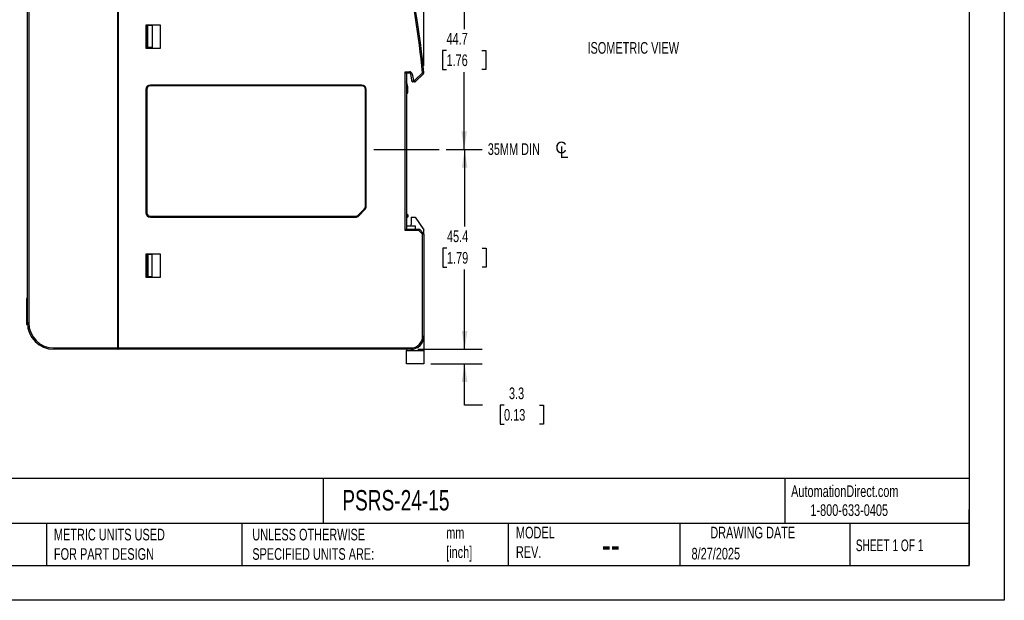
# Model space of a CAD drawing. Header units: millimetres. Extents: x 0 to 349, y 0 to 270.
# Tile 2 of 6: x 126 to 349, y 0 to 132. Entities that reach past the tile are written whole.
import ezdxf

# ---------------------------------------------------------------- set-up
doc = ezdxf.new("R2010")
doc.units = ezdxf.units.MM
doc.header["$LTSCALE"] = 1.25
doc.linetypes.add('CENTERX2', pattern=[20.32, 12.7, -2.54, 2.54, -2.54])
doc.layers.add('CENTER', color=40, linetype='CENTERX2')
doc.layers.add('DIMENSIONS', color=140, linetype='Continuous', lineweight=25)
doc.layers.add('TEXT', color=140, linetype='Continuous', lineweight=25)
doc.styles.add('SLDTEXTSTYLE0', font='TXT', dxfattribs={"width": 0.7})
doc.styles.add('SLDTEXTSTYLE1', font='TXT', dxfattribs={"width": 0.65})
doc.dimstyles.new('SLDDIMSTYLE0', dxfattribs={"dimtxt": 2.69751, "dimasz": 4.1275, "dimexe": 0, "dimexo": 0.0625, "dimgap": 0.674377, "dimtad": 0, "dimtih": 1, "dimtoh": 1, "dimdec": 1, "dimrnd": 1e-09, "dimzin": 12, "dimdsep": 46, "dimtxsty": 'SLDTEXTSTYLE0', "dimsah": 1, "dimcen": 0.09, "dimadec": 0, "dimazin": 3, "dimtfac": 1, "dimtdec": 1, "dimtmove": 0, "dimatfit": 0, "dimfxl": 0, "dimfrac": 2, "dimtolj": 1, "dimtzin": 12, "dimarcsym": 0})
doc.dimstyles.new('SLDDIMSTYLE1', dxfattribs={"dimtxt": 2.69751, "dimasz": 4.1275, "dimexe": 0, "dimexo": 0.0625, "dimgap": 0.674377, "dimtad": 0, "dimtih": 1, "dimtoh": 1, "dimdec": 1, "dimrnd": 1e-09, "dimzin": 4, "dimdsep": 46, "dimtxsty": 'SLDTEXTSTYLE0', "dimsah": 1, "dimcen": 0.09, "dimadec": 0, "dimazin": 1, "dimtfac": 1, "dimtdec": 1, "dimtofl": 0, "dimtmove": 0, "dimatfit": 3, "dimfxl": 0, "dimfrac": 2, "dimtolj": 1, "dimtzin": 12, "dimarcsym": 0})
doc.dimstyles.new('SLDDIMSTYLE2', dxfattribs={"dimtxt": 2.69751, "dimasz": 4.1275, "dimexe": 0, "dimexo": 0.0625, "dimgap": 0.674377, "dimtad": 0, "dimtih": 1, "dimtoh": 1, "dimdec": 1, "dimrnd": 1e-09, "dimzin": 12, "dimdsep": 46, "dimtxsty": 'SLDTEXTSTYLE0', "dimsah": 1, "dimcen": 0.09, "dimadec": 0, "dimazin": 3, "dimtfac": 1, "dimtdec": 1, "dimtofl": 0, "dimtmove": 0, "dimatfit": 3, "dimfxl": 0, "dimfrac": 2, "dimtolj": 1, "dimtzin": 12, "dimarcsym": 0})

# ---------------------------------------------------------------- blocks, each defined once
blk = doc.blocks.new('_D_3')
at = {"layer": 'DIMENSIONS'}
for p, q in [((212.24, 146.99), (230.64, 146.99)), ((226.67, 146.99), (226.67, 129.7)), ((222.66, 124.81), (221.76, 124.81)), ((221.76, 124.81), (221.76, 120.52)), ((230.68, 124.81), (231.58, 124.81)), ((231.58, 124.81), (231.58, 120.52)), ((221.76, 120.52), (222.66, 120.52)), ((226.67, 102.34), (226.67, 119.92)), ((231.58, 120.52), (230.68, 120.52)), ((222.57, 102.34), (230.64, 102.34))]:
    blk.add_line(p, q, dxfattribs=at)
for points in [[(226.67, 146.99), (226.03, 142.86), (227.3, 142.86)], [(226.67, 102.34), (227.3, 106.47), (226.03, 106.47)]]:
    blk.add_solid(points, dxfattribs=at)
at = {"layer": 'DIMENSIONS', "char_height": 2.646, "attachment_point": 1, "style": 'SLDTEXTSTYLE0'}
for s, insert in [('44.7', (222.66, 128.82)), ('1.76', (222.66, 123.93))]:
    blk.add_mtext(s, dxfattribs=dict(at, insert=insert))
blk = doc.blocks.new('_D_4')
at = {"layer": 'DIMENSIONS'}
for p, q in [((222.57, 102.34), (230.75, 102.34)), ((226.78, 102.34), (226.78, 84.85)), ((222.77, 79.96), (221.86, 79.96)), ((221.86, 79.96), (221.86, 75.67)), ((230.79, 79.96), (231.69, 79.96)), ((231.69, 79.96), (231.69, 75.67)), ((221.86, 75.67), (222.77, 75.67)), ((226.78, 56.99), (226.78, 75.07)), ((231.69, 75.67), (230.79, 75.67)), ((216.13, 56.99), (230.75, 56.99))]:
    blk.add_line(p, q, dxfattribs=at)
for points in [[(226.78, 102.34), (226.14, 98.21), (227.41, 98.21)], [(226.78, 56.99), (227.41, 61.12), (226.14, 61.12)]]:
    blk.add_solid(points, dxfattribs=at)
at = {"layer": 'DIMENSIONS', "char_height": 2.646, "attachment_point": 1, "style": 'SLDTEXTSTYLE0'}
for s, insert in [('45.4', (222.77, 83.97)), ('1.79', (222.77, 79.08))]:
    blk.add_mtext(s, dxfattribs=dict(at, insert=insert))
blk = doc.blocks.new('_D_5')
at = {"layer": 'DIMENSIONS'}
for p, q in [((127.55, 142.58), (127.55, 160.26)), ((217.51, 121.36), (217.51, 160.26)), ((127.55, 156.29), (163.8, 156.29)), ((167.46, 156.29), (166.55, 156.29)), ((166.55, 156.29), (166.55, 152)), ((175.47, 156.29), (176.38, 156.29)), ((176.38, 156.29), (176.38, 152)), ((217.51, 156.29), (179.13, 156.29)), ((166.55, 152), (167.46, 152)), ((176.38, 152), (175.47, 152))]:
    blk.add_line(p, q, dxfattribs=at)
for points in [[(127.55, 156.29), (131.67, 155.65), (131.67, 156.92)], [(217.51, 156.29), (213.38, 156.92), (213.38, 155.65)]]:
    blk.add_solid(points, dxfattribs=at)
at = {"layer": 'DIMENSIONS', "char_height": 2.646, "attachment_point": 1, "style": 'SLDTEXTSTYLE0'}
for s, insert in [('90.0', (167.46, 160.3)), ('3.54', (167.46, 155.41))]:
    blk.add_mtext(s, dxfattribs=dict(at, insert=insert))
blk = doc.blocks.new('_D_6')
at = {"layer": 'DIMENSIONS'}
for p, q in [((226.78, 56.99), (226.78, 64.93)), ((216.13, 56.99), (230.75, 56.99)), ((219.13, 53.69), (230.75, 53.69)), ((226.78, 44.31), (226.78, 53.69)), ((230.85, 44.31), (226.78, 44.31)), ((235.72, 44.31), (234.81, 44.31)), ((234.81, 44.31), (234.81, 40.02)), ((243.73, 44.31), (244.64, 44.31)), ((244.64, 44.31), (244.64, 40.02)), ((234.81, 40.02), (235.72, 40.02)), ((244.64, 40.02), (243.73, 40.02))]:
    blk.add_line(p, q, dxfattribs=at)
for points in [[(226.78, 56.99), (227.41, 61.12), (226.14, 61.12)], [(226.78, 53.69), (226.14, 49.56), (227.41, 49.56)]]:
    blk.add_solid(points, dxfattribs=at)
at = {"layer": 'DIMENSIONS', "char_height": 2.646, "attachment_point": 1, "style": 'SLDTEXTSTYLE0'}
for s, insert in [('3.3', (236.84, 48.32)), ('0.13', (235.72, 43.43))]:
    blk.add_mtext(s, dxfattribs=dict(at, insert=insert))
blk = doc.blocks.new('SW_SYMBOL_MOD_CL')
at = {"layer": 'TEXT', "color": 0, "char_height": 970, "attachment_point": 5}
for s, insert in [('C', (500, 750)), ('L', (750, 375))]:
    blk.add_mtext(s, dxfattribs=dict(at, insert=insert))

msp = doc.modelspace()

# ---------------------------------------------------------------- linework, layer by layer
at = {"color": 7, "linetype": 'Continuous'}
for p, q in [((349.25, 269.88), (349.25, 0)), ((349.25, 0), (0, 0))]:
    msp.add_line(p, q, dxfattribs=at)
for p, q in [((148.05, 57.29), (148.05, 146.69)), ((148.15, 146.69), (148.15, 57.29)), ((127.55, 62.99), (127.55, 140.99)), ((127.85, 140.99), (127.85, 62.99)), ((154.45, 130.59), (154.45, 125.39)), ((157.75, 130.59), (154.45, 130.59)), ((154.55, 125.47), (154.55, 130.51)), ((154.85, 130.51), (154.55, 130.51)), ((154.85, 125.47), (154.85, 130.51)), ((155.85, 130.5), (154.85, 130.51)), ((155.85, 130.5), (155.85, 125.48)), ((157.75, 125.39), (157.75, 130.59)), ((154.45, 125.39), (157.75, 125.39)), ((154.85, 125.47), (154.55, 125.47)), ((155.85, 125.48), (154.85, 125.47)), ((213.25, 119.99), (214.29, 119.99)), ((213.25, 83.99), (213.25, 119.99)), ((214.29, 119.69), (213.55, 119.69)), ((213.55, 119.69), (213.55, 84.29)), ((214.29, 119.99), (214.29, 119.69)), ((214.59, 119.44), (214.88, 119.49)), ((214.9, 117.69), (214.59, 119.44)), ((214.88, 119.49), (215.15, 117.99)), ((215.42, 117.99), (217.21, 119.78)), ((217.42, 119.56), (215.63, 117.78)), ((217.51, 119.81), (217.21, 119.78)), ((217.51, 119.78), (217.21, 119.78)), ((217.21, 119.78), (217.42, 119.56)), ((203.45, 116.99), (155.45, 116.99)), ((203.45, 116.79), (155.45, 116.79)), ((213.85, 116.57), (213.55, 117.69)), ((213.85, 115.29), (213.85, 116.57)), ((215.42, 117.69), (214.9, 117.69)), ((215.15, 117.99), (215.42, 117.99)), ((215.42, 117.99), (215.63, 117.78)), ((215.42, 117.69), (215.42, 117.99)), ((154.45, 115.99), (154.45, 87.99)), ((154.65, 115.99), (154.65, 87.99)), ((204.25, 89.4), (204.25, 115.99)), ((204.45, 89.4), (204.45, 115.99)), ((155.45, 87.19), (202.03, 87.19)), ((202.6, 87.42), (204.01, 88.84)), ((204.15, 88.7), (202.74, 87.28)), ((213.85, 87.49), (213.85, 87.09)), ((155.45, 86.99), (202.03, 86.99)), ((213.55, 84.99), (215.55, 84.99)), ((214.55, 84.99), (214.65, 85.29)), ((214.65, 86.99), (214.65, 85.29)), ((214.65, 86.99), (215.55, 86.99)), ((215.55, 86.99), (217.55, 84.13)), ((215.55, 84.99), (215.55, 84.25)), ((216.4, 83.94), (213.25, 83.99)), ((213.55, 84.29), (216.41, 84.24)), ((216.4, 83.94), (216.41, 84.24)), ((216.4, 83.94), (216.61, 84.15)), ((217.25, 83.1), (216.4, 83.94)), ((216.61, 84.15), (217.46, 83.31)), ((217.25, 83.1), (217.46, 83.31)), ((217.55, 83.1), (217.25, 83.1)), ((217.25, 59.99), (217.25, 83.1)), ((217.55, 83.1), (217.55, 84.13)), ((217.55, 83.1), (217.55, 59.99)), ((157.75, 78.59), (154.45, 78.59)), ((154.45, 78.59), (154.45, 73.39)), ((154.55, 78.51), (154.55, 73.47)), ((154.85, 78.51), (154.55, 78.51)), ((154.85, 78.51), (154.85, 73.47)), ((155.85, 78.5), (154.85, 78.51)), ((155.85, 73.48), (155.85, 78.5)), ((157.75, 73.39), (157.75, 78.59)), ((154.45, 73.39), (157.75, 73.39)), ((154.85, 73.47), (154.55, 73.47)), ((155.85, 73.48), (154.85, 73.47)), ((127.37, 68.49), (127.37, 62.63)), ((127.55, 68.49), (127.37, 68.49)), ((127.37, 62.63), (127.56, 62.63)), ((127.37, 62.63), (127.56, 62.63)), ((127.37, 62.63), (127.37, 62.63)), ((127.85, 62.99), (127.55, 62.99)), ((217.25, 59.99), (217.55, 59.99)), ((217.55, 59.99), (217.55, 56.69)), ((133.55, 57.29), (148.05, 57.29)), ((133.55, 57.29), (133.55, 56.99)), ((148.05, 56.99), (133.55, 56.99)), ((148.15, 57.29), (148.05, 57.29)), ((148.05, 57.29), (148.05, 56.99)), ((148.15, 57.29), (214.55, 57.29)), ((148.15, 57.29), (148.15, 56.99)), ((214.55, 56.99), (148.15, 56.99)), ((213.55, 56.99), (213.55, 56.69)), ((213.55, 53.69), (213.55, 56.69)), ((213.55, 56.69), (217.55, 56.69)), ((214.55, 57.29), (214.55, 56.99)), ((217.55, 56.69), (217.55, 53.69)), ((217.55, 53.69), (213.55, 53.69))]:
    msp.add_line(p, q)
for centre, radius, start, end in [((3.55, 98.7), 214.7, 5.6336, 12.335), ((3.55, 98.7), 215, 5.6336, 12.335), ((214.29, 119.39), 0.6, 10, 90), ((214.29, 119.39), 0.3, 10, 90), ((217.21, 119.78), 0.3, 315, 0), ((217.21, 119.78), 0.3, 0, 5.6336), ((155.45, 115.99), 1, 90, 180), ((203.45, 115.99), 1, 0, 90), ((215.42, 117.99), 0.3, 270, 315), ((213.55, 115.29), 0.3, 270, 0), ((203.45, 89.4), 1, 315, 0), ((155.45, 87.99), 1, 180, 270), ((202.03, 87.99), 1, 270, 315), ((213.55, 87.49), 0.3, 0, 90), ((213.55, 87.09), 0.3, 270, 0), ((216.4, 83.94), 0.3, 45, 89), ((217.25, 83.1), 0.3, 0, 45), ((133.55, 62.99), 6, 180, 270), ((133.55, 62.99), 5.7, 180, 270), ((214.55, 59.99), 2.7, 270, 0), ((214.55, 59.99), 3, 270, 0), ((148.15, 57.09), 0.1, 180, 270)]:
    msp.add_arc(centre, radius, start, end)
for points, knots in [([(213.25, 119.99), (213.32, 119.92), (213.4, 119.84), (213.49, 119.75), (213.51, 119.73), (213.54, 119.7), (213.55, 119.69), (213.55, 119.69)], [0, 0, 0, 0, 0.5, 0.5, 0.75, 0.75, 1, 1, 1, 1]), ([(214.9, 117.69), (214.9, 117.69), (214.9, 117.7), (214.93, 117.73), (214.95, 117.75), (215.02, 117.84), (215.09, 117.92), (215.15, 117.99)], [0, 0, 0, 0, 0.25, 0.25, 0.5, 0.5, 1, 1, 1, 1]), ([(213.25, 83.99), (213.32, 84.06), (213.4, 84.15), (213.49, 84.23), (213.51, 84.25), (213.54, 84.28), (213.55, 84.29), (213.55, 84.29)], [0, 0, 0, 0, 0.5, 0.5, 0.75, 0.75, 1, 1, 1, 1])]:
    msp.add_open_spline(points, degree=3, knots=knots)
for points in [[(155.45, 116.79), (155, 116.79), (154.65, 116.43), (154.65, 115.99)], [(204.25, 115.99), (204.25, 116.43), (203.89, 116.79), (203.45, 116.79)], [(204.01, 88.84), (204.16, 88.99), (204.25, 89.19), (204.25, 89.4)], [(154.65, 87.99), (154.65, 87.55), (155, 87.19), (155.45, 87.19)], [(202.03, 87.19), (202.25, 87.19), (202.45, 87.27), (202.6, 87.42)]]:
    msp.add_open_spline(points, degree=3)
at = {"layer": 'CENTER'}
msp.add_line((206.18, 102.34), (220.98, 102.34), dxfattribs=at)
at = {"layer": 'TEXT'}
for p, q in [((341.31, 261.94), (341.31, 7.94)), ((341.31, 27.66), (7.94, 27.66)), ((194.7, 27.66), (194.7, 17.46)), ((299.47, 27.66), (299.47, 17.46)), ((341.31, 7.94), (341.31, 20.64)), ((341.31, 17.46), (7.94, 17.46)), ((131.86, 17.46), (131.86, 7.94)), ((176.25, 17.46), (176.25, 7.94)), ((236.63, 17.46), (236.63, 7.94)), ((275.58, 17.46), (275.58, 7.94)), ((314.19, 17.46), (314.19, 7.94)), ((7.94, 7.94), (341.31, 7.94))]:
    msp.add_line(p, q, dxfattribs=at)

# ---------------------------------------------------------------- block references
at = {"layer": 'TEXT', "xscale": 0.002728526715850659, "yscale": 0.002728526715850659, "zscale": 0.002728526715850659}
msp.add_blockref('SW_SYMBOL_MOD_CL', (247.29, 100.74), dxfattribs=at)

# ---------------------------------------------------------------- texts
at = {"color": 179, "linetype": 'Continuous', "lineweight": 18, "char_height": 2.6458, "attachment_point": 1, "style": 'SLDTEXTSTYLE0'}
for s, insert in [('AutomationDirect.com', (300.87, 26.1)), ('1-800-633-0405', (305.24, 21.8))]:
    msp.add_mtext(s, dxfattribs=dict(at, insert=insert))
at = {"layer": 'DIMENSIONS', "insert": (254.66, 126.74), "char_height": 2.6458, "attachment_point": 1, "style": 'SLDTEXTSTYLE0'}
msp.add_mtext('ISOMETRIC VIEW', dxfattribs=at)
at = {"layer": 'TEXT'}
for s, insert, char_height, attachment_point, style in [('35MM DIN ^J', (232.03, 103.77), 2.6458, 1, 'SLDTEXTSTYLE0'), ('PSRS-24-15', (199.01, 25.03), 4.63, 1, 'SLDTEXTSTYLE0'), ('METRIC UNITS USED ^JFOR PART DESIGN', (133.57, 16.25), 2.6458, 1, 'SLDTEXTSTYLE0'), ('UNLESS OTHERWISE ^JSPECIFIED UNITS ARE:', (178.59, 16.25), 2.6458, 1, 'SLDTEXTSTYLE0'), ('mm^J[inch]', (222.58, 16.66), 2.646, 1, 'SLDTEXTSTYLE0'), ('MODEL ^JREV.', (238.42, 16.7), 2.6458, 1, 'SLDTEXTSTYLE0'), ('DRAWING DATE', (292.16, 16.7), 2.6458, 2, 'SLDTEXTSTYLE0'), ('SHEET 1 OF 1', (315.55, 13.81), 2.6458, 1, 'SLDTEXTSTYLE1'), ('--', (257.87, 15.92), 6.615, 1, 'SLDTEXTSTYLE0'), ('8/27/2025', (278.27, 11.92), 2.646, 1, 'SLDTEXTSTYLE0')]:
    msp.add_mtext(s, dxfattribs=dict(at, insert=insert, char_height=char_height, attachment_point=attachment_point, style=style))

# ---------------------------------------------------------------- dimensions: what is measured, and where the dimension line sits
at = {"layer": 'DIMENSIONS'}
dim = msp.add_linear_dim(base=(217.51, 156.29), p1=(127.55, 140.99), p2=(217.51, 119.78), dimstyle='SLDDIMSTYLE1', dxfattribs=at)
dim.commit()
dim.dimension.update_dxf_attribs({"geometry": '_D_5', "text_midpoint": (171.46, 156.29), "dimtype": 160})
for base, p1, p2, dimstyle, picture, middle in [((226.66981818, 102.33952795), (210.65176664, 146.98952795), (220.98311376, 102.33952795), 'SLDDIMSTYLE2', '_D_3', (226.66981818, 124.80956152)), ((226.77711449, 56.98952795), (220.98311376, 102.33952795), (214.54572468, 56.98952795), 'SLDDIMSTYLE2', '_D_4', (226.77711449, 79.95970401)), ((226.78, 53.69), (214.55, 56.99), (217.55, 53.69), 'SLDDIMSTYLE0', '_D_6', (226.78, 44.31))]:
    dim = msp.add_linear_dim(base=base, p1=p1, p2=p2, angle=90, dimstyle=dimstyle, dxfattribs=at)
    dim.commit()
    dim.dimension.update_dxf_attribs({"geometry": picture, "text_midpoint": middle, "dimtype": 160})

doc.saveas('drawing.dxf')
